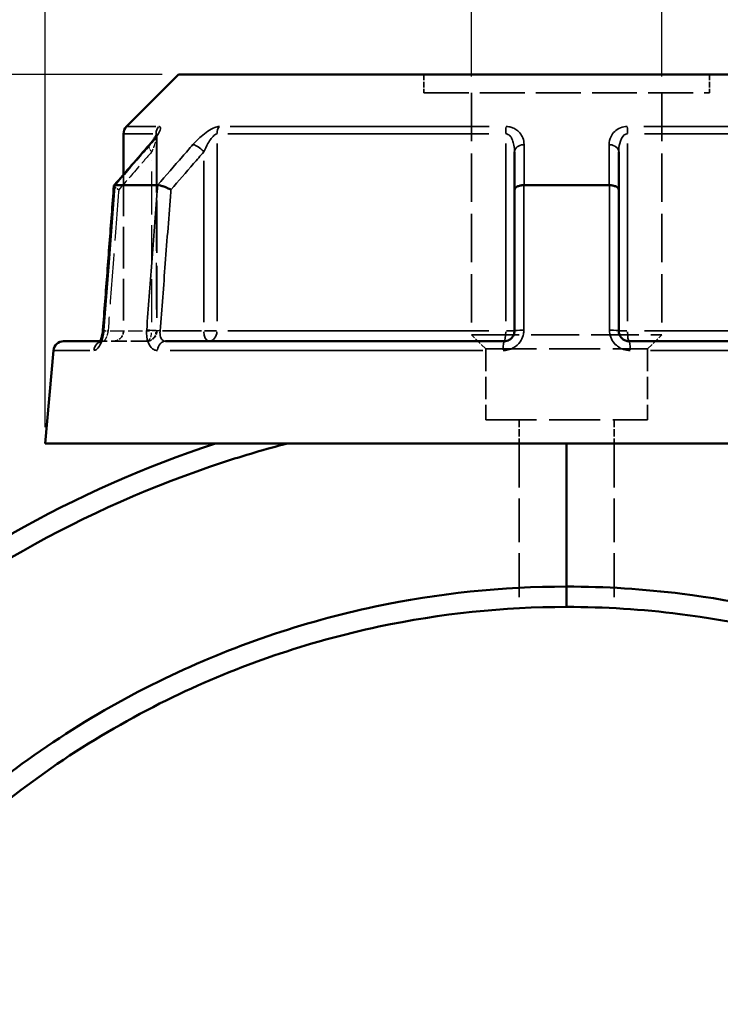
# Model space of a CAD drawing. Header units: millimetres. Extents: x 0 to 898, y 0 to 872.
# Tile 5 of 15: x 361 to 430, y 376 to 472. Entities that reach past the tile are written whole.
import ezdxf

# ---------------------------------------------------------------- set-up
doc = ezdxf.new("R2010")
doc.units = ezdxf.units.MM
doc.linetypes.add('DASHED', pattern=[0.2067, 0.1654, -0.0413])
for name, color, linetype, lineweight in [('Dimension (ANSI)', 7, 'Continuous', 25), ('Hidden (ANSI)', 7, 'DASHED', 35), ('Hidden Narrow (ANSI)', 7, 'DASHED', 25), ('Visible (ANSI)', 7, 'Continuous', 50), ('Visible Narrow (ANSI)', 7, 'Continuous', 35)]:
    doc.layers.add(name, color=color, linetype=linetype, lineweight=lineweight)
doc.styles.add('Note Text (ANSI)', font='tahoma.ttf')
doc.dimstyles.new('Default - mm (ANSI)', dxfattribs={"dimtxt": 3.048, "dimasz": 2.5, "dimexe": 3.175, "dimexo": 1.6002, "dimgap": 0.8, "dimtad": 0, "dimtoh": 1, "dimrnd": 1e-08, "dimzin": 4, "dimdsep": 46, "dimtxsty": 'Note Text (ANSI)', "dimcen": 0.09, "dimdle": 10, "dimclrd": 256, "dimclre": 256, "dimclrt": 256, "dimadec": 1, "dimazin": 1, "dimtfac": 1, "dimtofl": 0, "dimtmove": 0, "dimatfit": 3, "dimfxl": 1, "dimtolj": 1, "dimtzin": 4, "dimlwd": -1, "dimlwe": -1, "dimarcsym": 0})

# ---------------------------------------------------------------- blocks, each defined once
blk = doc.blocks.new('*D6')
at = {"layer": 'Defpoints', "color": 0, "transparency": 16777216}
for p in [(405.267, 506.993), (405.267, 465.275), (423.898, 465.275)]:
    blk.add_point(p, dxfattribs=at)
at = {"layer": 'Dimension (ANSI)', "transparency": 16777216}
for p, q in [((405.267, 466.875), (405.267, 510.168)), ((423.898, 466.875), (423.898, 510.168)), ((405.267, 506.993), (402.767, 506.993)), ((421.398, 506.993), (407.767, 506.993))]:
    blk.add_line(p, q, dxfattribs=at)
for points in [[(407.767, 507.409), (407.767, 506.576), (405.267, 506.993)], [(421.398, 507.409), (421.398, 506.576), (423.898, 506.993)]]:
    blk.add_solid(points, dxfattribs=at)
at = {"layer": 'Dimension (ANSI)', "transparency": 16777216, "insert": (392.244, 508.586), "char_height": 3.048, "attachment_point": 1, "style": 'Note Text (ANSI)'}
blk.add_mtext('\\A1;18.63', dxfattribs=at)
blk = doc.blocks.new('*D9')
at = {"layer": 'Defpoints', "color": 0, "transparency": 16777216}
for p in [(276.954, 467.08), (376.623, 467.08), (414.913, 212.085)]:
    blk.add_point(p, dxfattribs=at)
at = {"layer": 'Dimension (ANSI)', "transparency": 16777216}
for p, q in [((375.023, 467.08), (273.779, 467.08)), ((276.954, 464.58), (276.954, 346.544)), ((276.954, 214.585), (276.954, 332.625)), ((413.312, 212.085), (273.779, 212.085))]:
    blk.add_line(p, q, dxfattribs=at)
for points in [[(276.538, 464.58), (277.371, 464.58), (276.954, 467.08)], [(276.538, 214.585), (277.371, 214.585), (276.954, 212.085)]]:
    blk.add_solid(points, dxfattribs=at)
at = {"layer": 'Dimension (ANSI)', "transparency": 16777216, "insert": (275.367, 333.425), "char_height": 3.048, "attachment_point": 1, "rotation": 90, "style": 'Note Text (ANSI)'}
blk.add_mtext('\\A1;255.00', dxfattribs=at)
blk = doc.blocks.new('*D10')
at = {"layer": 'Defpoints', "color": 0, "transparency": 16777216}
for p in [(363.582, 524.98), (363.582, 430.98), (465.582, 430.98)]:
    blk.add_point(p, dxfattribs=at)
at = {"layer": 'Dimension (ANSI)', "transparency": 16777216}
for p, q in [((363.582, 432.58), (363.582, 528.155)), ((465.582, 432.58), (465.582, 528.155)), ((366.082, 524.98), (405.865, 524.98)), ((463.082, 524.98), (423.3, 524.98))]:
    blk.add_line(p, q, dxfattribs=at)
for points in [[(366.082, 525.397), (366.082, 524.563), (363.582, 524.98)], [(463.082, 525.397), (463.082, 524.563), (465.582, 524.98)]]:
    blk.add_solid(points, dxfattribs=at)
at = {"layer": 'Dimension (ANSI)', "transparency": 16777216, "insert": (406.665, 527.273), "char_height": 3.048, "attachment_point": 1, "style": 'Note Text (ANSI)'}
blk.add_mtext('\\A1;{\\fAIGDT|b0|i0;\\H3.0480;\\ln}\\fTahoma|b0|i0;\\H3.0480;102.00', dxfattribs=at)

msp = doc.modelspace()

# ---------------------------------------------------------------- linework, layer by layer
at = {"layer": 'Hidden (ANSI)', "ltscale": 3.437877}
for p, q in [((400.609, 467.08), (400.609, 465.275)), ((428.556, 467.08), (428.556, 465.275))]:
    msp.add_line(p, q, dxfattribs=at)
at = {"layer": 'Hidden (ANSI)', "ltscale": 26.547085}
msp.add_line((400.609, 465.275), (428.556, 465.275), dxfattribs=at)
at = {"layer": 'Hidden (ANSI)', "ltscale": 28.616352}
for p, q in [((405.267, 465.275), (405.267, 441.615)), ((423.898, 465.275), (423.898, 441.615))]:
    msp.add_line(p, q, dxfattribs=at)
at = {"layer": 'Hidden (ANSI)', "ltscale": 30.868282}
msp.add_line((374.489, 461.121), (374.489, 441.98), dxfattribs=at)
at = {"layer": 'Hidden (ANSI)', "ltscale": 24.680145}
msp.add_line((371.232, 457.284), (371.232, 441.98), dxfattribs=at)
at = {"layer": 'Hidden (ANSI)', "ltscale": 28.316891}
msp.add_line((405.267, 441.615), (423.898, 441.615), dxfattribs=at)
at = {"layer": 'Hidden (ANSI)', "ltscale": 3.763801}
for p, q in [((406.664, 440.218), (405.267, 441.615)), ((422.501, 440.218), (423.898, 441.615))]:
    msp.add_line(p, q, dxfattribs=at)
at = {"layer": 'Hidden (ANSI)', "ltscale": 1.470216}
msp.add_line((368.95, 440.98), (369.245, 440.98), dxfattribs=at)
at = {"layer": 'Hidden (ANSI)', "ltscale": 9.334328}
msp.add_line((373.489, 440.98), (369.245, 440.98), dxfattribs=at)
at = {"layer": 'Hidden (ANSI)', "ltscale": 30.086697}
for p, q in [((406.664, 440.218), (422.501, 440.218)), ((406.664, 433.28), (422.501, 433.28))]:
    msp.add_line(p, q, dxfattribs=at)
at = {"layer": 'Hidden (ANSI)', "ltscale": 13.214066}
for p, q in [((406.664, 440.218), (406.664, 433.28)), ((422.501, 440.218), (422.501, 433.28))]:
    msp.add_line(p, q, dxfattribs=at)
at = {"layer": 'Hidden (ANSI)', "ltscale": 4.380702}
for p, q in [((409.925, 433.28), (409.925, 430.98)), ((419.24, 433.28), (419.24, 430.98))]:
    msp.add_line(p, q, dxfattribs=at)
at = {"layer": 'Hidden (ANSI)', "ltscale": 26.000086}
for p, q in [((409.925, 430.98), (409.925, 414.857)), ((419.24, 430.98), (419.24, 414.857))]:
    msp.add_line(p, q, dxfattribs=at)
at = {"layer": 'Hidden (ANSI)', "ltscale": 2.991791}
for centre in [(370.232, 441.98), (373.489, 441.98)]:
    msp.add_arc(centre, 1, 270, 0, dxfattribs=at)
at = {"layer": 'Hidden (ANSI)', "ltscale": 10.644725}
msp.add_ellipse((10459.943, -11093.294), major_axis=(-356.458, 16301.962), ratio=0.871283, start_param=0.764253, end_param=0.764596, dxfattribs=at)
at = {"layer": 'Hidden (ANSI)', "ltscale": 4.578621}
msp.add_open_spline([(373.735, 460.162), (373.834, 460.276), (373.927, 460.388), (374.099, 460.606), (374.177, 460.712), (374.314, 460.909), (374.372, 461.001), (374.439, 461.116), (374.457, 461.151), (374.483, 461.202), (374.491, 461.221), (374.501, 461.244), (374.503, 461.251), (374.506, 461.259), (374.503, 461.254), (374.496, 461.216), (374.492, 461.191), (374.489, 461.143), (374.489, 461.133), (374.489, 461.121)], degree=3, knots=[0, 0, 0, 0, 0.0532636, 0.0532636, 0.1065273, 0.1065273, 0.1597909, 0.1597909, 0.1864227, 0.1864227, 0.2069394, 0.2069394, 0.2220218, 0.2220218, 0.2454412, 0.2454412, 0.2621344, 0.2621344, 0.2663181, 0.2663181, 0.2663181, 0.2663181], dxfattribs=at)
at = {"layer": 'Hidden (ANSI)', "ltscale": 0.735482}
msp.add_open_spline([(374.489, 461.121), (374.489, 461.164), (374.493, 461.194), (374.499, 461.235), (374.502, 461.247), (374.504, 461.255), (374.505, 461.256), (374.505, 461.256)], degree=3, knots=[0.07909903, 0.07909903, 0.07909903, 0.07909903, 0.09474523, 0.09474523, 0.11073774, 0.11073774, 0.11830044, 0.11830044, 0.11830044, 0.11830044], dxfattribs=at)
at = {"layer": 'Hidden (ANSI)', "ltscale": 2.089199}
msp.add_open_spline([(370.294, 456.191), (370.293, 456.168), (370.306, 456.139), (370.368, 456.064), (370.424, 456.016), (370.571, 455.913), (370.661, 455.858), (370.765, 455.802), (370.766, 455.801), (370.767, 455.8)], degree=3, knots=[-0.1095545, -0.1095545, -0.1095545, -0.1095545, -0.0781193, -0.0781193, -0.0393167, -0.0393167, 0, 0, 0.0004763, 0.0004763, 0.0004763, 0.0004763], dxfattribs=at)
at = {"layer": 'Hidden (ANSI)', "ltscale": 0.420625}
msp.add_open_spline([(369.108, 441.398), (369.12, 441.444), (369.132, 441.491), (369.147, 441.559), (369.152, 441.578), (369.156, 441.598)], degree=3, knots=[0.22725759, 0.22725759, 0.22725759, 0.22725759, 0.24742921, 0.24742921, 0.25543248, 0.25543248, 0.25543248, 0.25543248], dxfattribs=at)
at = {"layer": 'Hidden (ANSI)', "ltscale": 0.527502}
msp.add_open_spline([(369.188, 441.781), (369.195, 441.829), (369.202, 441.876), (369.212, 441.968), (369.216, 442.012), (369.219, 442.056)], degree=3, knots=[0.27967862, 0.27967862, 0.27967862, 0.27967862, 0.29808648, 0.29808648, 0.31481397, 0.31481397, 0.31481397, 0.31481397], dxfattribs=at)
at = {"layer": 'Hidden (ANSI)', "ltscale": 1.701024}
msp.add_open_spline([(368.871, 440.856), (368.871, 440.856), (368.871, 440.856), (368.872, 440.856), (368.881, 440.866), (368.928, 440.898), (368.965, 440.921), (369.079, 440.963), (369.158, 440.98), (369.245, 440.98)], degree=3, knots=[0.22729393, 0.22729393, 0.22729393, 0.22729393, 0.22772718, 0.22772718, 0.25682997, 0.25682997, 0.28516168, 0.28516168, 0.31481104, 0.31481104, 0.31481104, 0.31481104], dxfattribs=at)
at = {"layer": 'Hidden (ANSI)', "ltscale": 1.700917}
msp.add_open_spline([(369.245, 440.98), (369.141, 440.98), (369.05, 440.955), (368.935, 440.906), (368.904, 440.883), (368.876, 440.86), (368.871, 440.856), (368.871, 440.856)], degree=3, knots=[0, 0, 0, 0, 0.03548795, 0.03548795, 0.06659065, 0.06659065, 0.08751627, 0.08751627, 0.08751627, 0.08751627], dxfattribs=at)
at = {"layer": 'Hidden (ANSI)', "ltscale": 0.402963}
msp.add_open_spline([(368.902, 440.896), (368.903, 440.897), (368.903, 440.899), (368.917, 440.92), (368.933, 440.947), (368.951, 440.98)], degree=3, knots=[0.1229755, 0.1229755, 0.1229755, 0.1229755, 0.12462258, 0.12462258, 0.15044821, 0.15044821, 0.15044821, 0.15044821], dxfattribs=at)
at = {"layer": 'Hidden Narrow (ANSI)', "ltscale": 27.716026}
msp.add_line((374.416, 460.121), (374.416, 442.935), dxfattribs=at)
at = {"layer": 'Hidden Narrow (ANSI)', "ltscale": 25.436192}
msp.add_line((373.989, 442.856), (373.989, 458.629), dxfattribs=at)
at = {"layer": 'Hidden Narrow (ANSI)', "ltscale": 8.457208}
msp.add_line((369.93, 441.98), (373.776, 441.98), dxfattribs=at)
at = {"layer": 'Hidden Narrow (ANSI)', "ltscale": 1.795034}
msp.add_line((374.488, 441.98), (374.034, 441.98), dxfattribs=at)
at = {"layer": 'Hidden Narrow (ANSI)', "ltscale": 2.029475}
msp.add_ellipse((374.489, 459.505), major_axis=(-0.755, 0.656), ratio=0.354319, start_param=0.059198, end_param=1.124761, dxfattribs=at)
at = {"layer": 'Hidden Narrow (ANSI)', "ltscale": 1.797881}
msp.add_ellipse((370.217, 441.98), major_axis=(-0.997, 0.076), ratio=0.04373, start_param=0.052443, end_param=0.996415, dxfattribs=at)
at = {"layer": 'Hidden Narrow (ANSI)', "ltscale": 2.692601}
for ratio in [0.5, 0.926566]:
    msp.add_ellipse((373.489, 441.98), major_axis=(0, -1), ratio=ratio, start_param=0.07854, end_param=1.492257, dxfattribs=at)
at = {"layer": 'Hidden Narrow (ANSI)', "ltscale": 0.633739}
msp.add_ellipse((369.245, 439.98), major_axis=(0, 1), ratio=0.921327, start_param=0.018488, end_param=0.351264, dxfattribs=at)
at = {"layer": 'Hidden Narrow (ANSI)', "ltscale": 3.591758}
msp.add_open_spline([(374.482, 461.202), (374.485, 461.19), (374.486, 461.177), (374.493, 461.103), (374.486, 461.023), (374.455, 460.845), (374.433, 460.75), (374.364, 460.496), (374.311, 460.329), (374.173, 459.947), (374.085, 459.727), (373.989, 459.505)], degree=3, knots=[0.0537364, 0.0537364, 0.0537364, 0.0537364, 0.0672144, 0.0672144, 0.1229221, 0.1229221, 0.1744041, 0.1744041, 0.2513157, 0.2513157, 0.345416, 0.345416, 0.345416, 0.345416], dxfattribs=at)
at = {"layer": 'Hidden Narrow (ANSI)', "ltscale": 9.000557}
msp.add_open_spline([(373.989, 459.505), (373.655, 459.121), (373.32, 458.736), (372.986, 458.351), (372.246, 457.501), (371.507, 456.651), (370.767, 455.8)], degree=3, knots=[1.2158931, 1.2158931, 1.2158931, 1.2158931, 1.379441, 1.379441, 1.379441, 1.7409494, 1.7409494, 1.7409494, 1.7409494], dxfattribs=at)
at = {"layer": 'Hidden Narrow (ANSI)', "ltscale": 30.203405}
msp.add_open_spline([(370.767, 455.8), (370.762, 455.73), (370.757, 455.661), (370.574, 453.254), (370.396, 450.917), (370.218, 448.58), (370.051, 446.38), (369.884, 444.18), (369.717, 441.98)], degree=3, knots=[0.682792, 0.682792, 0.682792, 0.682792, 0.703795, 0.703795, 1.407591, 1.407591, 1.407591, 2.070135, 2.070135, 2.070135, 2.070135], dxfattribs=at)
at = {"layer": 'Hidden Narrow (ANSI)', "ltscale": 2.712011}
msp.add_open_spline([(369.717, 441.98), (369.706, 441.914), (369.694, 441.848), (369.656, 441.679), (369.628, 441.578), (369.554, 441.366), (369.506, 441.26), (369.382, 441.05), (369.305, 440.98), (369.245, 440.98)], degree=3, knots=[0, 0, 0, 0, 0.0398263, 0.0398263, 0.1035483, 0.1035483, 0.1863869, 0.1863869, 0.314811, 0.314811, 0.314811, 0.314811], dxfattribs=at)
at = {"layer": 'Visible (ANSI)'}
for p, q in [((376.623, 467.08), (371.525, 461.982)), ((376.623, 467.08), (452.542, 467.08)), ((371.232, 461.275), (371.232, 457.284)), ((409.482, 459.505), (409.482, 455.8)), ((419.682, 455.8), (419.682, 459.505)), ((370.403, 456.25), (374.564, 456.25)), ((409.482, 455.8), (409.482, 441.98)), ((410.422, 456.25), (418.743, 456.25)), ((419.682, 441.98), (419.682, 455.8)), ((365.374, 440.98), (368.95, 440.98)), ((375.345, 440.98), (408.482, 440.98)), ((420.682, 440.98), (453.82, 440.98)), ((364.377, 440.067), (363.582, 430.98)), ((363.582, 430.98), (465.582, 430.98)), ((414.582, 430.98), (414.582, 416.97)), ((414.582, 416.97), (414.582, 430.98)), ((414.582, 414.98), (414.582, 416.97)), ((414.582, 416.97), (414.582, 414.98))]:
    msp.add_line(p, q, dxfattribs=at)
for centre, start, end in [((372.232, 461.275), 135, 180), ((365.374, 439.98), 90, 175)]:
    msp.add_arc(centre, 1, start, end, dxfattribs=at)
msp.add_ellipse((10633.691, -11293.083), major_axis=(360.481, -16583.937), ratio=0.871253, start_param=3.905961, end_param=3.906298, dxfattribs=at)
for points, knots in [([(374.505, 461.256), (374.505, 461.256), (374.504, 461.253), (374.498, 461.238), (374.489, 461.217), (374.457, 461.149), (374.428, 461.095), (374.342, 460.952), (374.279, 460.857), (374.135, 460.655), (374.054, 460.548), (373.893, 460.347), (373.816, 460.255), (373.735, 460.162)], [0.1183004, 0.1183004, 0.1183004, 0.1183004, 0.1298416, 0.1298416, 0.1559652, 0.1559652, 0.1953205, 0.1953205, 0.2485839, 0.2485839, 0.3018473, 0.3018473, 0.345416, 0.345416, 0.345416, 0.345416]), ([(370.294, 456.191), (370.223, 455.249), (370.151, 454.306), (370.008, 452.422), (369.936, 451.479), (369.793, 449.595), (369.721, 448.652), (369.578, 446.767), (369.506, 445.825), (369.363, 443.94), (369.291, 442.998), (369.219, 442.056)], [0.651167, 0.651167, 0.651167, 0.651167, 0.934961, 0.934961, 1.218754, 1.218754, 1.502548, 1.502548, 1.786342, 1.786342, 2.070135, 2.070135, 2.070135, 2.070135]), ([(370.393, 456.249), (370.34, 456.245), (370.308, 456.23), (370.296, 456.201), (370.295, 456.196), (370.294, 456.191)], [-0.15374042, -0.15374042, -0.15374042, -0.15374042, -0.11669868, -0.11669868, -0.10955445, -0.10955445, -0.10955445, -0.10955445]), ([(375.867, 455.8), (375.866, 455.801), (375.865, 455.802), (375.761, 455.858), (375.647, 455.913), (375.41, 456.016), (375.289, 456.064), (375.052, 456.147), (374.938, 456.181), (374.735, 456.23), (374.648, 456.245), (374.578, 456.249)], [-0.153857, -0.153857, -0.153857, -0.153857, -0.1533818, -0.1533818, -0.1141569, -0.1141569, -0.0754448, -0.0754448, -0.0369553, -0.0369553, 0, 0, 0, 0]), ([(410.397, 456.249), (410.274, 456.245), (410.155, 456.23), (409.932, 456.181), (409.831, 456.147), (409.662, 456.064), (409.596, 456.016), (409.506, 455.913), (409.483, 455.858), (409.482, 455.802), (409.482, 455.801), (409.482, 455.8)], [-0.1537402, -0.1537402, -0.1537402, -0.1537402, -0.1166986, -0.1166986, -0.0781194, -0.0781194, -0.0393165, -0.0393165, 0, 0, 0.0004765, 0.0004765, 0.0004765, 0.0004765]), ([(419.682, 455.8), (419.682, 455.801), (419.682, 455.802), (419.682, 455.858), (419.659, 455.913), (419.568, 456.016), (419.503, 456.064), (419.334, 456.147), (419.233, 456.181), (419.009, 456.23), (418.891, 456.245), (418.768, 456.249)], [-0.153857, -0.153857, -0.153857, -0.153857, -0.1533816, -0.1533816, -0.1141568, -0.1141568, -0.0754444, -0.0754444, -0.0369552, -0.0369552, 0, 0, 0, 0]), ([(369.219, 442.056), (369.209, 441.918), (369.191, 441.78), (369.141, 441.521), (369.111, 441.399), (369.044, 441.191), (369.01, 441.102), (368.947, 440.97), (368.92, 440.923), (368.883, 440.868), (368.871, 440.856), (368.871, 440.856)], [0, 0, 0, 0, 0.0524687, 0.0524687, 0.1038572, 0.1038572, 0.1517375, 0.1517375, 0.1934363, 0.1934363, 0.2272939, 0.2272939, 0.2272939, 0.2272939]), ([(368.951, 440.98), (368.957, 440.991), (368.963, 441.004), (368.997, 441.075), (369.027, 441.146), (369.074, 441.281), (369.091, 441.338), (369.108, 441.398)], [0.15044821, 0.15044821, 0.15044821, 0.15044821, 0.15950627, 0.15950627, 0.20062077, 0.20062077, 0.22725759, 0.22725759, 0.22725759, 0.22725759]), ([(409.482, 441.98), (409.482, 441.914), (409.476, 441.848), (409.442, 441.681), (409.405, 441.581), (409.286, 441.369), (409.194, 441.264), (408.942, 441.074), (408.77, 441.006), (408.557, 440.982), (408.52, 440.98), (408.482, 440.98)], [0, 0, 0, 0, 0.0395748, 0.0395748, 0.1028944, 0.1028944, 0.1852099, 0.1852099, 0.2922201, 0.2922201, 0.3148111, 0.3148111, 0.3148111, 0.3148111]), ([(420.682, 440.98), (420.572, 440.98), (420.462, 440.998), (420.19, 441.092), (420.038, 441.195), (419.769, 441.509), (419.682, 441.744), (419.682, 441.98)], [0, 0, 0, 0, 0.066534, 0.066534, 0.1729885, 0.1729885, 0.3148129, 0.3148129, 0.3148129, 0.3148129]), ([(368.871, 440.856), (368.871, 440.856), (368.872, 440.856), (368.877, 440.862), (368.888, 440.875), (368.902, 440.896)], [0.08751627, 0.08751627, 0.08751627, 0.08751627, 0.09464308, 0.09464308, 0.1229755, 0.1229755, 0.1229755, 0.1229755]), ([(380.235, 430.98), (366.421, 426.44), (353.527, 419.127), (333.571, 401.833), (325.873, 392.597), (313.393, 371.445), (308.857, 359.391), (304.444, 336.061), (304.04, 324.888), (305.303, 313.909), (305.935, 308.419), (306.98, 302.978), (309.877, 292.315), (311.727, 287.094), (316.189, 276.989), (318.801, 272.106), (324.728, 262.788), (328.042, 258.353), (334.754, 250.655), (338.064, 247.316), (345.082, 241.088), (348.791, 238.199), (359.259, 231.071), (366.34, 227.302), (378.794, 222.323), (383.995, 220.678), (394.281, 218.248), (399.357, 217.418), (404.465, 216.946)], [0.316991, 0.316991, 0.316991, 0.316991, 0.712874, 0.712874, 1.036181, 1.036181, 1.382052, 1.382052, 1.683525, 1.683525, 1.683525, 1.834261, 1.834261, 1.984998, 1.984998, 2.135734, 2.135734, 2.286471, 2.286471, 2.414597, 2.414597, 2.542723, 2.542723, 2.760538, 2.760538, 2.909148, 2.909148, 3.049321, 3.049321, 3.049321, 3.049321]), ([(405.54, 218.849), (400.209, 219.297), (394.912, 220.142), (384.5, 222.606), (379.386, 224.226), (367.142, 229.132), (360.182, 232.844), (349.896, 239.864), (346.253, 242.709), (339.36, 248.84), (336.11, 252.127), (329.523, 259.703), (326.271, 264.068), (320.46, 273.235), (317.901, 278.039), (313.532, 287.975), (311.723, 293.109), (308.896, 303.589), (307.879, 308.936), (307.268, 314.329), (306.047, 325.115), (306.464, 336.085), (310.837, 358.98), (315.31, 370.801), (327.585, 391.532), (335.148, 400.579), (354.735, 417.512), (367.38, 424.667), (380.921, 429.11), (383.018, 429.798), (385.137, 430.422), (387.273, 430.98)], [-3.057758, -3.057758, -3.057758, -3.057758, -2.909148, -2.909148, -2.760538, -2.760538, -2.542723, -2.542723, -2.414597, -2.414597, -2.286471, -2.286471, -2.135734, -2.135734, -1.984998, -1.984998, -1.834261, -1.834261, -1.683525, -1.683525, -1.683525, -1.382052, -1.382052, -1.036181, -1.036181, -0.712874, -0.712874, -0.316991, -0.316991, -0.316991, -0.255658, -0.255658, -0.255658, -0.255658]), ([(414.582, 416.97), (408.289, 416.97), (401.996, 416.311), (388.736, 413.504), (381.816, 411.142), (371.713, 406.272), (368.263, 404.32), (361.647, 399.982), (358.481, 397.596), (349.63, 389.965), (344.426, 384.163), (337.463, 374.051), (335.167, 370.111), (331.193, 361.931), (329.514, 357.691), (326.814, 349.008), (325.791, 344.564), (324.426, 335.573), (324.082, 331.027), (324.082, 326.48), (324.082, 317.386), (325.464, 308.294), (331.419, 289.144), (336.595, 279.279), (349.544, 262.763), (357.052, 255.912), (374.673, 244.529), (384.961, 240.276), (401.882, 236.661), (408.232, 235.99), (414.582, 235.99)], [-3.141593, -3.141593, -3.141593, -3.141593, -2.932992, -2.932992, -2.692351, -2.692351, -2.561227, -2.561227, -2.430104, -2.430104, -2.173819, -2.173819, -2.023063, -2.023063, -1.872308, -1.872308, -1.721552, -1.721552, -1.570796, -1.570796, -1.570796, -1.269285, -1.269285, -0.905885, -0.905885, -0.573524, -0.573524, -0.210485, -0.210485, 0, 0, 0, 0]), ([(431.632, 237.61), (433.291, 237.929), (434.942, 238.293), (440.814, 239.765), (444.971, 241.132), (453.045, 244.453), (456.961, 246.405), (467.524, 252.663), (473.799, 257.594), (484.728, 268.783), (489.415, 275.007), (495.486, 285.675), (497.437, 289.795), (500.696, 298.282), (502.006, 302.649), (503.954, 311.529), (504.593, 316.042), (505.186, 325.114), (505.14, 329.672), (504.752, 334.201), (503.976, 343.259), (501.825, 352.199), (494.26, 370.768), (488.262, 380.156), (473.955, 395.506), (465.892, 401.691), (447.369, 411.531), (436.758, 414.892), (422.142, 416.733), (418.362, 416.97), (414.582, 416.97)], [-2.952083, -2.952083, -2.952083, -2.952083, -2.896088, -2.896088, -2.75141, -2.75141, -2.606733, -2.606733, -2.344433, -2.344433, -2.088216, -2.088216, -1.937501, -1.937501, -1.786785, -1.786785, -1.636069, -1.636069, -1.485353, -1.485353, -1.485353, -1.183921, -1.183921, -0.820549, -0.820549, -0.488273, -0.488273, -0.125288, -0.125288, 0, 0, 0, 0]), ([(414.582, 237.98), (408.387, 237.98), (402.192, 238.633), (385.682, 242.152), (375.64, 246.292), (358.427, 257.381), (351.087, 264.058), (338.413, 280.165), (333.335, 289.793), (327.474, 308.498), (326.103, 317.385), (326.083, 326.28), (326.073, 330.727), (326.398, 335.176), (327.715, 343.976), (328.706, 348.326), (331.331, 356.831), (332.964, 360.985), (336.839, 369.001), (339.08, 372.863), (345.88, 382.778), (350.967, 388.47), (359.627, 395.958), (362.725, 398.3), (369.201, 402.558), (372.58, 404.474), (382.474, 409.256), (389.254, 411.576), (402.247, 414.333), (408.415, 414.98), (414.582, 414.98)], [0, 0, 0, 0, 0.210485, 0.210485, 0.573524, 0.573524, 0.905885, 0.905885, 1.269285, 1.269285, 1.570796, 1.570796, 1.570796, 1.721552, 1.721552, 1.872308, 1.872308, 2.023063, 2.023063, 2.173819, 2.173819, 2.430104, 2.430104, 2.561227, 2.561227, 2.692351, 2.692351, 2.932992, 2.932992, 3.141593, 3.141593, 3.141593, 3.141593]), ([(414.582, 414.98), (418.287, 414.98), (421.991, 414.747), (436.314, 412.939), (446.711, 409.637), (464.85, 399.977), (472.74, 393.906), (486.729, 378.848), (492.584, 369.643), (499.952, 351.45), (502.037, 342.697), (502.776, 333.834), (503.146, 329.402), (503.181, 324.944), (502.581, 316.073), (501.946, 311.661), (500.022, 302.984), (498.733, 298.719), (495.53, 290.431), (493.616, 286.409), (487.664, 275.999), (483.074, 269.929), (472.385, 259.021), (466.253, 254.216), (455.937, 248.121), (452.114, 246.219), (444.233, 242.986), (440.176, 241.655), (434.572, 240.254), (433.089, 239.923), (431.599, 239.631)], [0, 0, 0, 0, 0.125288, 0.125288, 0.488273, 0.488273, 0.820549, 0.820549, 1.183921, 1.183921, 1.485353, 1.485353, 1.485353, 1.636069, 1.636069, 1.786785, 1.786785, 1.937501, 1.937501, 2.088216, 2.088216, 2.344433, 2.344433, 2.606733, 2.606733, 2.75141, 2.75141, 2.896088, 2.896088, 2.947669, 2.947669, 2.947669, 2.947669])]:
    msp.add_open_spline(points, degree=3, knots=knots, dxfattribs=at)
for points in [[(370.393, 456.249), (370.396, 456.25), (370.4, 456.25), (370.403, 456.25)], [(374.564, 456.25), (374.569, 456.25), (374.573, 456.25), (374.578, 456.249)], [(410.397, 456.249), (410.405, 456.25), (410.414, 456.25), (410.422, 456.25)], [(418.743, 456.25), (418.751, 456.25), (418.759, 456.25), (418.768, 456.249)], [(369.156, 441.598), (369.168, 441.658), (369.179, 441.719), (369.188, 441.781)]]:
    msp.add_open_spline(points, degree=3, dxfattribs=at)
at = {"layer": 'Visible Narrow (ANSI)'}
for p, q in [((371.533, 461.982), (374.382, 461.982)), ((381.654, 461.982), (407.02, 461.982)), ((422.144, 461.982), (447.51, 461.982)), ((374.109, 461.275), (371.24, 461.275)), ((374.416, 461.265), (374.416, 461.086)), ((406.969, 461.275), (381.43, 461.275)), ((447.734, 461.275), (422.196, 461.275)), ((380.378, 442.945), (380.378, 460.31)), ((408.62, 460.31), (408.62, 442.945)), ((420.545, 442.945), (420.545, 460.31)), ((379.089, 458.629), (379.089, 442.856)), ((378.876, 441.98), (375.03, 441.98)), ((380.332, 441.98), (379.152, 441.98)), ((381.43, 441.98), (406.969, 441.98)), ((409.48, 441.98), (408.69, 441.98)), ((420.474, 441.98), (419.685, 441.98)), ((422.196, 441.98), (447.734, 441.98)), ((367.947, 440.067), (364.387, 440.067)), ((406.375, 440.067), (375.792, 440.067)), ((453.373, 440.067), (422.79, 440.067))]:
    msp.add_line(p, q, dxfattribs=at)
for centre, major_axis, ratio, start_param, end_param in [((375.342, 461.275), (0, 1), 0.926566, 0.824668, 1.531526), ((381.167, 461.275), (0, -1), 0.789023, 3.966261, 4.673119), ((408.757, 461.275), (0, 1), 0.137542, 0.824668, 1.531526), ((420.407, 461.275), (0, -1), 0.137542, 1.610066, 2.316925), ((374.489, 459.505), (-0.755, 0.656), 0.354319, 5.978161, 6.267131), ((378.589, 459.505), (-0.755, 0.656), 0.354319, 4.400804, 5.755338), ((410.482, 459.505), (-1, 0), 0.708638, 4.853399, 6.207933), ((418.682, 459.505), (1, 0), 0.708638, 0.075252, 1.429786), ((370.217, 441.98), (-0.997, 0.076), 0.04373, 5.866569, 6.261258), ((374.317, 441.98), (0.997, -0.076), 0.04373, 1.123229, 2.46189), ((379.589, 441.98), (0, -1), 0.5, 4.790929, 6.204645), ((379.589, 441.98), (0, -1), 0.789023, 0.07854, 1.492257), ((408.482, 441.98), (0, -1), 0.137542, 0.07854, 1.492257), ((410.482, 441.98), (-1, 0), 0.08746, 4.870153, 6.208815), ((418.682, 441.98), (1, 0), 0.08746, 0.07437, 1.413032), ((420.682, 441.98), (0, -1), 0.137542, 4.790929, 6.204645), ((369.245, 439.98), (0, 1), 0.921327, 0.425441, 1.427841), ((375.345, 439.98), (0, 1), 0.797365, 0.074176, 1.409353), ((408.482, 439.98), (0, 1), 0.123962, 0.074176, 1.409353), ((420.682, 439.98), (0, 1), 0.123962, 4.873832, 6.209009)]:
    msp.add_ellipse(centre, major_axis=major_axis, ratio=ratio, start_param=start_param, end_param=end_param, dxfattribs=at)
for points, knots in [([(373.847, 460.213), (374.039, 460.434), (374.214, 460.654), (374.488, 461.037), (374.594, 461.203), (374.731, 461.457), (374.774, 461.553), (374.833, 461.73), (374.846, 461.81), (374.827, 461.913), (374.806, 461.946), (374.748, 461.976), (374.72, 461.982), (374.687, 461.982)], [-0.345416, -0.345416, -0.345416, -0.345416, -0.2513157, -0.2513157, -0.1744041, -0.1744041, -0.1229221, -0.1229221, -0.0672144, -0.0672144, -0.0258517, -0.0258517, 0, 0, 0, 0]), ([(380.609, 461.982), (380.479, 461.982), (380.322, 461.947), (379.718, 461.717), (379.237, 461.379), (378.525, 460.763), (378.253, 460.489), (378.012, 460.213)], [-0.3454168, -0.3454168, -0.3454168, -0.3454168, -0.2827888, -0.2827888, -0.1173418, -0.1173418, 0, 0, 0, 0]), ([(410.417, 460.213), (410.416, 460.435), (410.378, 460.656), (410.234, 461.039), (410.142, 461.205), (409.934, 461.458), (409.837, 461.553), (409.6, 461.73), (409.458, 461.81), (409.179, 461.913), (409.051, 461.946), (408.833, 461.976), (408.747, 461.982), (408.66, 461.982)], [-0.3454158, -0.3454158, -0.3454158, -0.3454158, -0.2508172, -0.2508172, -0.1741557, -0.1741557, -0.1230504, -0.1230504, -0.0672144, -0.0672144, -0.0258517, -0.0258517, 0, 0, 0, 0]), ([(420.505, 461.982), (420.272, 461.982), (420.047, 461.938), (419.398, 461.689), (419.1, 461.365), (418.806, 460.763), (418.748, 460.489), (418.748, 460.213)], [-0.3454164, -0.3454164, -0.3454164, -0.3454164, -0.2762086, -0.2762086, -0.1173418, -0.1173418, 0, 0, 0, 0]), ([(374.416, 461.275), (374.432, 461.275), (374.446, 461.269), (374.468, 461.245), (374.477, 461.226), (374.482, 461.202)], [0, 0, 0, 0, 0.02585168, 0.02585168, 0.05373644, 0.05373644, 0.05373644, 0.05373644]), ([(379.089, 459.505), (379.209, 459.781), (379.345, 460.055), (379.7, 460.672), (379.938, 461.01), (380.237, 461.239), (380.314, 461.275), (380.378, 461.275)], [0, 0, 0, 0, 0.1173418, 0.1173418, 0.2827888, 0.2827888, 0.3454168, 0.3454168, 0.3454168, 0.3454168]), ([(408.62, 461.275), (408.663, 461.275), (408.705, 461.269), (408.812, 461.239), (408.875, 461.206), (409.012, 461.102), (409.082, 461.022), (409.198, 460.845), (409.246, 460.75), (409.348, 460.498), (409.393, 460.332), (409.464, 459.949), (409.482, 459.728), (409.482, 459.505)], [0, 0, 0, 0, 0.0258517, 0.0258517, 0.0672144, 0.0672144, 0.1230504, 0.1230504, 0.1741557, 0.1741557, 0.2508172, 0.2508172, 0.3454158, 0.3454158, 0.3454158, 0.3454158]), ([(419.682, 459.505), (419.682, 459.781), (419.711, 460.055), (419.855, 460.658), (420.001, 460.982), (420.32, 461.231), (420.431, 461.275), (420.545, 461.275)], [0, 0, 0, 0, 0.1173418, 0.1173418, 0.2762086, 0.2762086, 0.3454164, 0.3454164, 0.3454164, 0.3454164]), ([(370.403, 456.25), (371.217, 457.186), (372.03, 458.122), (372.844, 459.059), (373.178, 459.443), (373.512, 459.828), (373.847, 460.213)], [-1.7774134, -1.7774134, -1.7774134, -1.7774134, -1.379441, -1.379441, -1.379441, -1.2158931, -1.2158931, -1.2158931, -1.2158931]), ([(378.012, 460.213), (377.677, 459.828), (377.342, 459.443), (377.008, 459.058), (376.193, 458.122), (375.378, 457.186), (374.564, 456.25)], [-2.7654832, -2.7654832, -2.7654832, -2.7654832, -2.601916, -2.601916, -2.601916, -2.203963, -2.203963, -2.203963, -2.203963]), ([(410.422, 456.25), (410.421, 457.186), (410.42, 458.122), (410.418, 459.059), (410.418, 459.443), (410.417, 459.828), (410.417, 460.213)], [-1.7774134, -1.7774134, -1.7774134, -1.7774134, -1.3794408, -1.3794408, -1.3794408, -1.2158931, -1.2158931, -1.2158931, -1.2158931]), ([(418.748, 460.213), (418.748, 459.828), (418.747, 459.443), (418.746, 459.059), (418.745, 458.122), (418.744, 457.186), (418.743, 456.25)], [-0.9791356, -0.9791356, -0.9791356, -0.9791356, -0.8155879, -0.8155879, -0.8155879, -0.4176153, -0.4176153, -0.4176153, -0.4176153]), ([(375.867, 455.8), (376.607, 456.651), (377.346, 457.501), (378.085, 458.351), (378.42, 458.736), (378.755, 459.121), (379.089, 459.505)], [2.2404269, 2.2404269, 2.2404269, 2.2404269, 2.601916, 2.601916, 2.601916, 2.7654832, 2.7654832, 2.7654832, 2.7654832]), ([(369.315, 442.067), (369.482, 444.267), (369.649, 446.467), (369.817, 448.667), (369.994, 451.004), (370.172, 453.341), (370.364, 455.869), (370.378, 456.059), (370.393, 456.249)], [-2.070135, -2.070135, -2.070135, -2.070135, -1.407591, -1.407591, -1.407591, -0.703795, -0.703795, -0.646443, -0.646443, -0.646443, -0.646443]), ([(374.578, 456.249), (374.564, 456.059), (374.549, 455.869), (374.357, 453.341), (374.179, 451.004), (374.001, 448.667), (373.833, 446.467), (373.666, 444.267), (373.498, 442.067)], [-2.628308, -2.628308, -2.628308, -2.628308, -2.570955, -2.570955, -1.86716, -1.86716, -1.86716, -1.204615, -1.204615, -1.204615, -1.204615]), ([(374.817, 441.98), (374.984, 444.18), (375.151, 446.38), (375.318, 448.58), (375.496, 450.917), (375.674, 453.254), (375.857, 455.661), (375.862, 455.73), (375.867, 455.8)], [1.204615, 1.204615, 1.204615, 1.204615, 1.86716, 1.86716, 1.86716, 2.570955, 2.570955, 2.591958, 2.591958, 2.591958, 2.591958]), ([(410.399, 442.067), (410.399, 444.267), (410.398, 446.467), (410.398, 448.667), (410.398, 451.004), (410.397, 453.341), (410.397, 455.869), (410.397, 456.059), (410.397, 456.249)], [-2.070135, -2.070135, -2.070135, -2.070135, -1.407591, -1.407591, -1.407591, -0.703795, -0.703795, -0.646443, -0.646443, -0.646443, -0.646443]), ([(418.768, 456.249), (418.768, 456.059), (418.768, 455.869), (418.767, 453.341), (418.767, 451.004), (418.767, 448.667), (418.766, 446.467), (418.766, 444.267), (418.766, 442.067)], [-2.628308, -2.628308, -2.628308, -2.628308, -2.570955, -2.570955, -1.86716, -1.86716, -1.86716, -1.204615, -1.204615, -1.204615, -1.204615]), ([(368.327, 440.067), (368.497, 440.067), (368.684, 440.207), (368.954, 440.628), (369.05, 440.839), (369.186, 441.264), (369.234, 441.465), (369.289, 441.802), (369.305, 441.935), (369.315, 442.067)], [-0.314811, -0.314811, -0.314811, -0.314811, -0.1863869, -0.1863869, -0.1035483, -0.1035483, -0.0398263, -0.0398263, 0, 0, 0, 0]), ([(373.498, 442.067), (373.49, 441.961), (373.487, 441.855), (373.497, 441.337), (373.583, 440.946), (373.856, 440.423), (374.014, 440.252), (374.306, 440.097), (374.427, 440.067), (374.551, 440.067)], [-0.3148135, -0.3148135, -0.3148135, -0.3148135, -0.282847, -0.282847, -0.1571372, -0.1571372, -0.0604374, -0.0604374, 0, 0, 0, 0]), ([(375.345, 440.98), (375.273, 440.98), (375.205, 440.995), (375.044, 441.072), (374.96, 441.158), (374.825, 441.419), (374.791, 441.615), (374.803, 441.874), (374.808, 441.927), (374.817, 441.98)], [0, 0, 0, 0, 0.0604374, 0.0604374, 0.1571372, 0.1571372, 0.282847, 0.282847, 0.3148135, 0.3148135, 0.3148135, 0.3148135]), ([(408.359, 440.067), (408.435, 440.067), (408.511, 440.071), (408.947, 440.119), (409.296, 440.255), (409.81, 440.635), (409.999, 440.846), (410.242, 441.268), (410.317, 441.469), (410.386, 441.804), (410.399, 441.936), (410.399, 442.067)], [-0.3148111, -0.3148111, -0.3148111, -0.3148111, -0.2922201, -0.2922201, -0.1852099, -0.1852099, -0.1028944, -0.1028944, -0.0395748, -0.0395748, 0, 0, 0, 0]), ([(418.766, 442.067), (418.766, 441.596), (418.942, 441.126), (419.491, 440.497), (419.801, 440.291), (420.356, 440.104), (420.581, 440.067), (420.806, 440.067)], [-0.3148129, -0.3148129, -0.3148129, -0.3148129, -0.1729885, -0.1729885, -0.066534, -0.066534, 0, 0, 0, 0])]:
    msp.add_open_spline(points, degree=3, knots=knots, dxfattribs=at)

# ---------------------------------------------------------------- dimensions: what is measured, and where the dimension line sits
at = {"layer": 'Dimension (ANSI)'}
dim = msp.add_linear_dim(base=(363.582, 524.98), p1=(465.582, 430.98), p2=(363.582, 430.98), angle=180, text='{\\fAIGDT|b0|i0;\\H3.0480;\\ln}\\fTahoma|b0|i0;\\H3.0480;<>', dimstyle='Default - mm (ANSI)', override={"dimgap": 0.8, "dimtoh": 0, "dimdec": 2, "dimtol": 0, "dimlim": 0, "dimtp": 0, "dimtm": 0, "dimtdec": 2, "dimatfit": 1}, dxfattribs=at)
dim.commit()
dim.dimension.update_dxf_attribs({"geometry": '*D10', "text_midpoint": (414.582, 524.98), "dimtype": 160})
for base, p1, p2, angle, override, picture, middle in [((405.267, 506.993), (423.898, 465.275), (405.267, 465.275), 180, {"dimgap": 0.8, "dimtoh": 0, "dimdec": 2, "dimtol": 0, "dimlim": 0, "dimtp": 0, "dimtm": 0, "dimtdec": 2, "dimatfit": 2}, '*D6', (397.105, 506.993)), ((276.9542, 467.0799), (414.9126, 212.0848), (376.6232, 467.0799), 90, {"dimgap": 0.8, "dimtoh": 0, "dimdec": 2, "dimtol": 0, "dimlim": 0, "dimtp": 0, "dimtm": 0, "dimtdec": 2, "dimatfit": 1}, '*D9', (276.9542, 339.5845))]:
    dim = msp.add_linear_dim(base=base, p1=p1, p2=p2, angle=angle, dimstyle='Default - mm (ANSI)', override=override, dxfattribs=at)
    dim.commit()
    dim.dimension.update_dxf_attribs({"geometry": picture, "text_midpoint": middle, "dimtype": 160})

doc.saveas('drawing.dxf')
